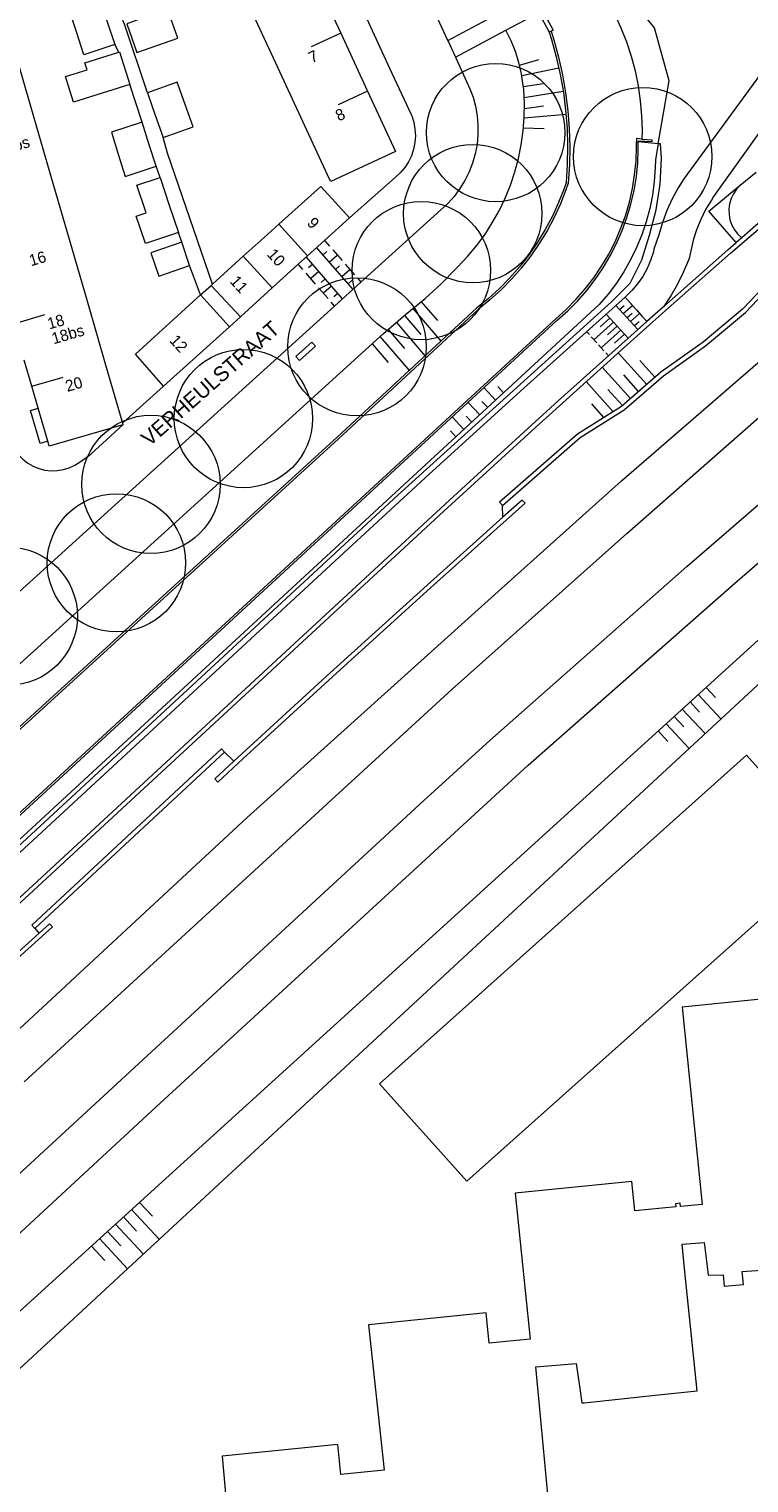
# Model space of a CAD drawing. Header units: metres. Extents: x 134994 to 136506, y 457393 to 459006.
# Tile 56 of 171: x 136080 to 136147, y 457466 to 457601. Entities that reach past the tile are written whole.
import ezdxf
from ezdxf.enums import TextEntityAlignment as Align

# ---------------------------------------------------------------- set-up
doc = ezdxf.new("R2010")
doc.units = ezdxf.units.M
for name, color, linetype, lineweight in [('B-WE-GR-BOOM-S', 250, 'Continuous', 13), ('B-WE-GW_TALUDLIJNEN', 251, 'Continuous', 5), ('B-WE-KG_BEBOUWING', 251, 'Continuous', 20), ('B-WE-KG_BEBOUWING TUSSENMUUR', 251, 'Continuous', 5), ('B-WE-KG_HUISNR', 251, 'Continuous', 5), ('B-WE-KG_ONDERGROND_REST', 251, 'Continuous', 5), ('B-WE-KG_STRAATNAAM', 251, 'Continuous', 5)]:
    doc.layers.add(name, color=color, linetype=linetype, lineweight=lineweight)
doc.styles.add('Styledgn000', font='dgn000.shx')

# ---------------------------------------------------------------- blocks, each defined once
blk = doc.blocks.new('SGR-BOOM_02')
blk.add_circle((0, 0), 6.4)

msp = doc.modelspace()

# ---------------------------------------------------------------- linework, layer by layer
at = {"layer": 'B-WE-GW_TALUDLIJNEN'}
for p, q in [((136125.74, 457597.63), (136127.53, 457598.15)), ((136125.95, 457596.68), (136129.37, 457597.39)), ((136126.1, 457595.66), (136127.91, 457595.93)), ((136126.16, 457594.64), (136129.78, 457595.22)), ((136126.18, 457593.64), (136127.95, 457593.89)), ((136126.16, 457592.76), (136130.04, 457593.1)), ((136126.07, 457591.85), (136128.02, 457591.78)), ((136115.89, 457575.1), (136118.49, 457572.07)), ((136116.64, 457575.75), (136118.14, 457574.01)), ((136114.37, 457573.8), (136117.02, 457570.71)), ((136115.13, 457574.45), (136116.62, 457572.71)), ((136112.85, 457572.5), (136115.55, 457569.35)), ((136113.61, 457573.15), (136115.1, 457571.41)), ((136112.09, 457571.85), (136113.58, 457570.11)), ((136137.51, 457568.1), (136134.87, 457571.02)), ((136136, 457566.78), (136133.38, 457569.69)), ((136138.26, 457568.75), (136136.86, 457570.31)), ((136134.4, 457565.57), (136131.89, 457568.35)), ((136136.75, 457567.44), (136135.38, 457568.97)), ((136123.52, 457566.64), (136122.45, 457567.79)), ((136124.26, 457567.31), (136123.72, 457567.89)), ((136135.25, 457566.13), (136133.89, 457567.63)), ((136122.06, 457565.28), (136120.98, 457566.43)), ((136122.79, 457565.96), (136122.26, 457566.52)), ((136133.54, 457565.03), (136132.41, 457566.29)), ((136120.59, 457563.92), (136119.51, 457565.08)), ((136121.32, 457564.6), (136120.8, 457565.16)), ((136119.85, 457563.24), (136119.34, 457563.79)), ((136142.99, 457540.05), (136143.85, 457539.13)), ((136141.52, 457538.71), (136142.39, 457537.77)), ((136142.26, 457539.38), (136144.35, 457537.13)), ((136140.04, 457537.36), (136140.92, 457536.41)), ((136140.77, 457538.03), (136142.89, 457535.77)), ((136138.56, 457536.02), (136139.46, 457535.04)), ((136139.3, 457536.69), (136141.42, 457534.41)), ((136089.84, 457491.72), (136092.39, 457488.97)), ((136090.58, 457492.39), (136091.78, 457491.1)), ((136088.36, 457490.37), (136090.93, 457487.61)), ((136089.1, 457491.04), (136090.31, 457489.73)), ((136086.88, 457489.03), (136089.46, 457486.25)), ((136087.62, 457489.7), (136088.85, 457488.37)), ((136086.14, 457488.35), (136087.38, 457487.01))]:
    msp.add_line(p, q, dxfattribs=at)
at = {"layer": 'B-WE-GW_TALUDLIJNEN', "flags": 128}
for points in [[(136138.56, 457590.37), (136139.56, 457596.18), (136138.21, 457601.09), (136134.98, 457605.06), (136133.13, 457605.05)], [(136039.74, 457506.1), (136113.16, 457572.82), (136115.18, 457574.56), (136117, 457576.05), (136118.48, 457577.4), (136119.86, 457578.81), (136120.04, 457578.98), (136120.92, 457579.92), (136121.75, 457580.91), (136122.51, 457581.95), (136123.21, 457583.04), (136123.84, 457584.17), (136124.4, 457585.33), (136124.89, 457586.53), (136125.3, 457587.76), (136125.63, 457589.01), (136125.89, 457590.27), (136126.07, 457591.55), (136126.17, 457592.84), (136126.18, 457594.13), (136126.12, 457595.42), (136126.08, 457595.76), (136125.92, 457596.83), (136125.67, 457597.88), (136125.35, 457598.9), (136124.95, 457599.9), (136124.48, 457600.87)], [(136138.56, 457590.37), (136138.31, 457588.91), (136138.29, 457588.13), (136138.2, 457586.87), (136138.03, 457585.61), (136137.78, 457584.37), (136137.45, 457583.14), (136137.04, 457581.94), (136136.56, 457580.77), (136136.01, 457579.63), (136135.38, 457578.52), (136134.69, 457577.46), (136133.93, 457576.45), (136133.11, 457575.48), (136049.78, 457498.58), (136039.98, 457488.88)], [(136146.14, 457586.52), (136145.81, 457586.15), (136145.52, 457585.74), (136145.3, 457585.29), (136145.16, 457584.81), (136145.09, 457584.31), (136145.11, 457583.81), (136145.2, 457583.32), (136145.37, 457582.84), (136145.61, 457582.41), (136145.92, 457582.01), (136146.29, 457581.67)]]:
    msp.add_lwpolyline(points, dxfattribs=at)
at = {"layer": 'B-WE-KG_BEBOUWING', "flags": 128}
for points in [[(136088.02, 457630.58), (136087.98, 457630.68), (136093.97, 457633.48), (136096.53, 457627.95), (136099.15, 457622.29), (136101.63, 457616.92), (136104.13, 457611.52), (136106.7, 457605.98), (136109.19, 457600.6), (136111.67, 457595.23), (136114.26, 457589.65), (136108.27, 457586.86), (136108.16, 457587.1), (136105.69, 457592.44), (136103.2, 457597.81), (136100.71, 457603.19), (136098.15, 457608.72), (136095.64, 457614.13), (136093.16, 457619.49), (136090.54, 457625.15), (136088.1, 457630.4)], [(136084.75, 457600.72), (136084.06, 457602.84), (136086.91, 457603.77), (136087.6, 457601.65), (136088.29, 457599.54), (136085.44, 457598.61)], [(136088.68, 457598.85), (136088.74, 457598.87), (136089.69, 457595.86), (136084.48, 457594.21), (136083.73, 457596.58), (136085.74, 457597.21), (136085.54, 457597.85)], [(136094.81, 457594.01), (136094.07, 457596.07), (136091.31, 457595.08), (136092.04, 457593.02), (136092.78, 457590.96), (136095.55, 457591.94)], [(136088.62, 457589.39), (136089.26, 457587.34), (136092.13, 457588.28), (136091.49, 457590.27), (136090.82, 457592.36), (136087.99, 457591.43)], [(136092.48, 457587.23), (136093.34, 457584.69), (136094.19, 457582.15), (136092.06, 457581.44), (136091.15, 457581.13), (136090.29, 457583.67), (136091.21, 457583.98), (136090.35, 457586.52)], [(136098.9, 457573.43), (136092.81, 457567.92), (136090.21, 457570.88), (136096.24, 457576.37), (136097.21, 457577.26), (136097.33, 457577.36), (136100.16, 457579.95), (136102.11, 457581.7), (136103.46, 457582.91), (136107.36, 457586.42), (136110.02, 457583.5), (136107.7, 457581.4), (136106.13, 457579.98), (136105.27, 457579.21), (136102.86, 457577.02), (136099.91, 457574.35)], [(136094.49, 457581.27), (136091.62, 457580.28), (136092.36, 457578.12), (136095.22, 457579.09)]]:
    msp.add_lwpolyline(points, close=True, dxfattribs=at)
for points in [[(136089.4, 457601.48), (136090.35, 457598.81), (136094.12, 457600.13), (136093.17, 457602.83), (136089.4, 457601.48)], [(136079.06, 457598.88), (136080.71, 457593.1), (136082.41, 457587.24), (136084.07, 457581.53), (136085.77, 457575.69), (136087.45, 457569.9), (136089.02, 457564.5), (136089.05, 457564.35), (136082.24, 457562.38), (136082.11, 457562.83), (136081.22, 457565.9), (136080.63, 457567.93), (136079.93, 457570.34)], [(136150.81, 457511.46), (136140.77, 457510.46), (136142.64, 457492.2), (136140.62, 457492), (136140.59, 457492.3), (136140.16, 457492.26), (136140.19, 457491.96), (136136.4, 457491.59), (136136.13, 457494.32), (136125.33, 457493.25), (136126.72, 457479.74), (136122.93, 457479.36), (136122.65, 457482.15), (136111.75, 457481.05), (136113.22, 457467.61), (136109.2, 457467.21), (136108.92, 457469.97), (136098.22, 457468.89), (136099.37, 457456.04)], [(136128.59, 457462.72), (136127.57, 457473.59), (136127.23, 457477.18), (136130.97, 457477.47), (136131.31, 457475.16), (136131.5, 457473.82), (136131.72, 457473.84), (136135.44, 457474.23), (136138.29, 457474.53), (136142.17, 457474.95), (136141, 457486.28), (136140.77, 457488.51), (136142.81, 457488.68), (136143.09, 457486.44), (136143.18, 457485.65), (136144.56, 457485.69), (136144.67, 457484.63), (136146.45, 457484.8), (136146.32, 457485.98), (136148.98, 457486.17)]]:
    msp.add_lwpolyline(points, dxfattribs=at)
at = {"layer": 'B-WE-KG_BEBOUWING'}
for points in [[(136098.9, 457573.43), (136096.24, 457576.37)], [(136099.91, 457574.35), (136097.21, 457577.26)]]:
    msp.add_lwpolyline(points, dxfattribs=at)
msp.add_lwpolyline([(136154.87, 457524.71), (136120.85, 457494.35), (136112.79, 457503.35), (136146.73, 457533.79)], close=True, dxfattribs=at)
at = {"layer": 'B-WE-KG_BEBOUWING TUSSENMUUR'}
for p, q in [((136109.19, 457600.6), (136106.47, 457599.33)), ((136111.67, 457595.23), (136108.95, 457593.96)), ((136106.13, 457579.98), (136103.46, 457582.91)), ((136102.86, 457577.02), (136100.18, 457579.96)), ((136078.96, 457573.71), (136081.84, 457574.55)), ((136080.63, 457567.93), (136083.51, 457568.76))]:
    msp.add_line(p, q, dxfattribs=at)
at = {"layer": 'B-WE-KG_ONDERGROND_REST'}
for p, q in [((136119.1, 457599.93), (136123.73, 457602.39)), ((136124.48, 457600.87), (136127.52, 457602.47)), ((136127.52, 457602.47), (136128.47, 457600.69)), ((136119.81, 457598.39), (136124.48, 457600.87)), ((136128.65, 457600.79), (136128.47, 457600.69)), ((136119.1, 457599.93), (136119.81, 457598.39)), ((136136.56, 457590.55), (136136.71, 457590.53)), ((136138.56, 457590.37), (136136.71, 457590.53)), ((136092.48, 457587.23), (136092.13, 457588.28)), ((136146.14, 457586.52), (136147.61, 457587.73)), ((136094.49, 457581.27), (136094.19, 457582.15)), ((136146.29, 457581.67), (136145.77, 457581.22)), ((136106.97, 457580.72), (136110.32, 457576.88)), ((136107.55, 457580.06), (136107.92, 457580.39)), ((136107.72, 457581.38), (136108.15, 457580.88)), ((136108.45, 457580.55), (136109.32, 457579.56)), ((136096.24, 457576.37), (136095.22, 457579.09)), ((136105.7, 457578.72), (136105.26, 457579.22)), ((136109.36, 457576.01), (136106.02, 457579.88)), ((136106.6, 457579.2), (136106.22, 457578.88)), ((136108.13, 457579.4), (136108.88, 457580.05)), ((136108.71, 457578.73), (136109.08, 457579.06)), ((136109.61, 457579.22), (136110.48, 457578.23)), ((136106.86, 457577.37), (136105.99, 457578.38)), ((136107.18, 457578.53), (136106.42, 457577.88)), ((136107.76, 457577.86), (136107.38, 457577.53)), ((136109.29, 457578.07), (136110.04, 457578.73)), ((136109.87, 457577.41), (136110.24, 457577.73)), ((136110.77, 457577.9), (136111.06, 457577.55)), ((136108.02, 457576.03), (136107.15, 457577.04)), ((136108.34, 457577.19), (136107.59, 457576.53)), ((136108.92, 457576.52), (136108.55, 457576.19)), ((136108.62, 457575.34), (136108.31, 457575.69)), ((136134.65, 457575.41), (136136.67, 457573.16)), ((136134.99, 457575.03), (136135.41, 457575.41)), ((136135.33, 457574.66), (136136.17, 457575.41)), ((136135.5, 457576.16), (136135.75, 457575.88)), ((136137.51, 457573.92), (136135.5, 457576.16)), ((136135.92, 457575.69), (136136.42, 457575.13)), ((136136.59, 457574.95), (136137.09, 457574.39)), ((136139.04, 457575.28), (136137.51, 457573.92)), ((136134.43, 457573.86), (136132.61, 457572.23)), ((136134.09, 457574.23), (136133.18, 457573.42)), ((136135.77, 457572.36), (136133.75, 457574.6)), ((136135.72, 457574.32), (136136.14, 457574.7)), ((136136, 457573.91), (136136.84, 457574.67)), ((136136.37, 457573.55), (136136.79, 457573.93)), ((136137.26, 457574.2), (136137.51, 457573.92)), ((136132.2, 457572.7), (136131.94, 457572.98)), ((136132.87, 457571.95), (136132.36, 457572.51)), ((136135.1, 457573.11), (136133.29, 457571.48)), ((136134.76, 457573.48), (136133.86, 457572.67)), ((136135.43, 457572.73), (136134.53, 457571.92)), ((136133.54, 457571.2), (136133.04, 457571.76)), ((136133.96, 457570.73), (136133.71, 457571.01)), ((136089.02, 457564.5), (136092.81, 457567.92)), ((136118.46, 457556.65), (136001.23, 457448.23)), ((136124.2, 457555.8), (136124.15, 457556.88)), ((136080.92, 457517.76), (136098.45, 457534.06)), ((136098.45, 457534.06), (136099.31, 457533.21)), ((136081.29, 457517.29), (136080.92, 457517.76))]:
    msp.add_line(p, q, dxfattribs=at)
at = {"layer": 'B-WE-KG_ONDERGROND_REST', "flags": 128}
for points in [[(136180.7, 457634.36), (136179.21, 457633.11), (136177.76, 457631.78), (136176.36, 457630.39), (136175.01, 457628.95), (136173.73, 457627.46), (136172.51, 457625.91), (136171.35, 457624.32), (136170.26, 457622.68), (136143.69, 457585.47), (136143.48, 457585.16), (136142.95, 457584.28), (136142.49, 457583.36), (136142.11, 457582.41), (136141.8, 457581.43), (136141.41, 457579.74), (136141.35, 457579.58), (136140.88, 457578.45), (136140.33, 457577.36), (136139.72, 457576.3), (136139.04, 457575.28)], [(136201.91, 457620.7), (136190.61, 457611.77), (136186.61, 457609.14), (136179.16, 457603.09), (136175.79, 457599.66), (136169.45, 457594.49), (136163.15, 457589.27), (136160.97, 457587.43), (136157.02, 457584.75), (136149.68, 457578.55), (136146.37, 457575.05), (136142.71, 457571.99), (136138.8, 457569.22), (136135.17, 457566.06), (136131.1, 457563.5), (136123.89, 457557.18), (136124.15, 457556.88)], [(136124.15, 457556.88), (136131.34, 457563.18), (136135.41, 457565.74), (136139.04, 457568.9), (136142.95, 457571.67), (136146.65, 457574.75), (136149.96, 457578.25), (136157.26, 457584.43), (136161.23, 457587.13), (136164, 457589.46), (136170.01, 457594.44), (136176.07, 457599.36), (136179.42, 457602.79), (136186.85, 457608.82), (136190.85, 457611.45), (136202.15, 457620.38), (136201.91, 457620.7)], [(136079.93, 457503.55), (136119.5, 457539.89), (136135.66, 457554.29), (136148.93, 457565.95), (136162.14, 457577.23), (136175.19, 457588.08), (136189.35, 457599.59), (136206.66, 457613.39)], [(136119.1, 457599.93), (136114.83, 457609.24)], [(136133.95, 457605.89), (136140.08, 457608.99), (136154.33, 457605.48), (136140.92, 457587.11), (136140.41, 457586.3), (136139.85, 457585.26), (136139.36, 457584.18), (136138.95, 457583.08), (136138.61, 457581.95), (136138.17, 457580.6), (136138.11, 457580.35), (136137.86, 457579.57), (136137.53, 457578.81), (136137.13, 457578.09), (136136.66, 457577.41), (136136.13, 457576.78), (136135.54, 457576.2), (136135.5, 457576.16)], [(136018.03, 457438.11), (136028.57, 457448.06), (136116.84, 457529.56), (136123.03, 457535.18), (136141.21, 457551.25), (136159.73, 457567.28), (136171.1, 457576.88), (136185.62, 457588.78), (136207.74, 457606.57)], [(136109.46, 457606.66), (136113.72, 457597.36), (136115.7, 457593.07), (136115.76, 457592.95), (136115.95, 457592.35), (136116.06, 457591.73), (136116.1, 457591.1), (136116.05, 457590.47), (136115.93, 457589.85), (136115.73, 457589.26), (136115.45, 457588.69), (136115.11, 457588.16), (136114.7, 457587.68), (136114.23, 457587.25), (136110.02, 457583.5)], [(136000, 457415.89), (136092.12, 457501.22), (136126.53, 457532.85), (136145.4, 457549.48), (136163.79, 457565.39), (136178.56, 457577.8), (136192.71, 457589.41), (136212.18, 457604.96)], [(136133.87, 457603.63), (136134.52, 457602.39), (136135.11, 457601.11), (136135.62, 457599.81), (136136.06, 457598.47), (136136.42, 457597.11), (136136.7, 457595.74), (136136.9, 457594.35), (136137.02, 457592.95), (136137.07, 457591.55), (136137.06, 457590.8)], [(136091.31, 457595.08), (136089.19, 457601.42), (136088.85, 457602.24)], [(136127.89, 457602.65), (136128.84, 457600.89), (136128.65, 457600.79)], [(136128.65, 457600.79), (136128.9, 457599.99), (136129.34, 457598.38), (136129.71, 457596.74), (136130, 457595.09), (136130.21, 457593.42), (136130.33, 457591.75), (136130.38, 457590.08), (136130.35, 457588.4), (136130.24, 457586.73), (136130.03, 457586.11), (136129.52, 457584.82), (136128.94, 457583.55), (136128.28, 457582.32), (136127.56, 457581.13), (136126.77, 457579.98), (136125.91, 457578.89), (136125, 457577.84), (136124.02, 457576.84), (136122.99, 457575.91), (136121.9, 457575.03), (136109, 457563.07), (136066.93, 457524.71), (136036.92, 457497)], [(136037.28, 457469.5), (136060.86, 457491.19), (136077.77, 457506.85), (136100.54, 457528.02), (136123.77, 457548.92), (136135.16, 457559.16), (136154.18, 457575.65), (136163.23, 457583.19), (136185.84, 457601.77)], [(136128.47, 457600.69), (136128.68, 457600.02), (136129.13, 457598.41), (136129.5, 457596.78), (136129.79, 457595.13), (136130, 457593.47), (136130.13, 457591.8), (136130.18, 457590.13), (136130.15, 457588.46), (136130.05, 457586.79), (136130.04, 457586.75), (136129.86, 457586.22), (136129.35, 457584.93), (136128.77, 457583.67), (136128.12, 457582.44), (136127.4, 457581.26), (136126.62, 457580.11), (136125.77, 457579.02), (136124.85, 457577.97), (136123.88, 457576.98), (136122.85, 457576.05), (136121.77, 457575.18), (136108.87, 457563.21), (136066.8, 457524.85)], [(136088.68, 457598.85), (136088.29, 457599.54)], [(136119.81, 457598.39), (136121.15, 457595.46), (136121.43, 457594.69), (136121.66, 457593.83), (136121.81, 457592.96), (136121.89, 457592.08), (136121.88, 457591.19), (136121.8, 457590.31), (136121.63, 457589.44), (136121.39, 457588.58), (136121.07, 457587.76), (136120.68, 457586.96), (136120.21, 457586.21), (136119.68, 457585.49), (136119.1, 457584.83), (136111.06, 457577.55)], [(136090.82, 457592.36), (136089.69, 457595.86)], [(136037.81, 457490.03), (136129.08, 457574.17), (136130.04, 457575.03), (136130.95, 457575.95), (136131.81, 457576.93), (136132.6, 457577.96), (136133.32, 457579.03), (136133.98, 457580.14), (136134.57, 457581.3), (136135.08, 457582.49), (136135.52, 457583.7), (136135.89, 457584.95), (136136.17, 457586.21), (136136.38, 457587.49), (136136.51, 457588.78), (136136.56, 457590.07), (136136.56, 457590.55)], [(136037.84, 457489.79), (136129.22, 457574.03), (136130.19, 457574.89), (136131.1, 457575.81), (136131.95, 457576.78), (136132.74, 457577.81), (136133.47, 457578.88), (136134.12, 457579.99), (136134.71, 457581.14), (136135.23, 457582.33), (136135.67, 457583.55), (136136.04, 457584.79), (136136.33, 457586.05), (136136.54, 457587.33), (136136.67, 457588.61), (136136.72, 457589.91), (136136.71, 457590.53)], [(136039.98, 457488.88), (136114.51, 457557.86), (136134.24, 457575.75), (136135.96, 457577.45), (136137.06, 457579.62), (136137.76, 457581.92), (136138.36, 457584.26), (136138.74, 457586.64), (136138.86, 457589.03), (136138.78, 457590.35), (136138.56, 457590.37)], [(136097.33, 457577.36), (136093.17, 457589.48), (136092.78, 457590.96)], [(136137.06, 457590.8), (136136.55, 457590.84), (136136.56, 457590.55)], [(136137.06, 457590.8), (136137.98, 457590.74), (136137.96, 457590.54), (136136.71, 457590.62), (136136.71, 457590.53)], [(136145.77, 457581.22), (136143.23, 457584.14), (136146.14, 457586.52)], [(136139.24, 457574.93), (136145.25, 457580.25), (136147.8, 457582.43), (136148.29, 457581.9), (136148.59, 457582.18), (136147.82, 457582.99), (136146.29, 457581.67)], [(136139.04, 457575.28), (136144.99, 457580.55), (136145.77, 457581.22)], [(136111.06, 457577.55), (136108.62, 457575.34)], [(136135.5, 457576.16), (136132.2, 457573.21), (136126.14, 457567.76), (136117.38, 457559.78), (136108.67, 457551.75), (136038.83, 457487.12), (136037.76, 457487.34)], [(136108.62, 457575.34), (136065.99, 457536.71)], [(136118.74, 457556.35), (136126.89, 457563.82), (136135.1, 457571.23), (136139.24, 457574.93)], [(136137.51, 457573.92), (136129.32, 457566.57), (136121.13, 457559.1), (136118.46, 457556.65)], [(136105.38, 457570.31), (136106.85, 457571.63), (136106.52, 457572), (136105.05, 457570.68), (136105.38, 457570.31)], [(136082.11, 457562.83), (136081.39, 457562.62), (136080.5, 457565.69), (136081.22, 457565.9)], [(136077.86, 457565.43), (136078.77, 457562.6), (136078.78, 457562.56), (136079.05, 457562.05), (136079.39, 457561.59), (136079.79, 457561.17), (136080.24, 457560.81), (136080.74, 457560.52), (136081.27, 457560.3), (136081.83, 457560.16), (136082.4, 457560.1), (136082.97, 457560.11), (136083.54, 457560.21), (136084.09, 457560.38), (136084.61, 457560.63), (136085.09, 457560.94), (136086.09, 457561.63), (136089.05, 457564.35)], [(136118.74, 457556.35), (136001.65, 457448.07), (136001.58, 457448.05), (136001.49, 457447.95), (136001.3, 457447.66), (136001.17, 457447.33), (136001.13, 457446.99), (136001.16, 457446.64), (136001.27, 457446.31), (136001.46, 457446.02), (136001.49, 457445.98), (136003.86, 457443.43)], [(136161.73, 457556.95), (136154.02, 457550.03), (136147.81, 457544.43), (136040.89, 457447.21), (136022.96, 457431.3)], [(136099.31, 457533.21), (136097.54, 457531.58), (136097.82, 457531.28), (136100.14, 457533.43), (136108.79, 457541.38), (136117.49, 457549.26), (136126.25, 457557.09), (136125.99, 457557.39), (136124.2, 457555.8)], [(136099.31, 457533.21), (136108.22, 457541.4), (136117.18, 457549.52), (136124.2, 457555.8)], [(136153.6, 457545.7), (136075.23, 457473.06), (136050.68, 457449.84)], [(136098.45, 457534.06), (136098.18, 457534.37), (136080.63, 457518.05), (136080.91, 457517.75), (136080.92, 457517.76)], [(136043.76, 457481.94), (136040.34, 457478.77), (136040.62, 457478.47), (136075.79, 457511.11), (136078.98, 457514.68), (136082.53, 457517.88), (136082.27, 457518.18), (136081.29, 457517.29)], [(136043.76, 457481.94), (136075.51, 457511.39), (136078.7, 457514.96), (136081.29, 457517.29)]]:
    msp.add_lwpolyline(points, dxfattribs=at)

# ---------------------------------------------------------------- block references
at = {"layer": 'B-WE-GR-BOOM-S'}
for p in [(136123.53, 457591.4), (136137.13, 457589.18), (136121.41, 457583.9), (136116.65, 457578.63), (136110.7, 457571.57), (136100.2, 457564.93), (136091.64, 457558.84), (136088.45, 457551.58), (136078.44, 457546.64)]:
    msp.add_blockref('SGR-BOOM_02', p, dxfattribs=at)

# ---------------------------------------------------------------- texts
at = {"layer": 'B-WE-KG_HUISNR', "style": 'Styledgn000'}
for s, height, rotation, p in [('7', 1.05, 24.8514, (136107.01, 457598.6)), ('8', 1.05, 24.8514, (136109.5, 457593.23)), ('9', 1.05, 312.2899, (136106.92, 457582.75)), ('10', 1.054, 312.2489, (136103.76, 457579.27)), ('11', 1.054, 312.2489, (136100.32, 457576.78)), ('12', 1.054, 312.2899, (136094.74, 457571.3))]:
    msp.add_text(s, height=height, rotation=rotation, dxfattribs=at).set_placement(p, align=Align.MIDDLE_RIGHT)
for s, p in [('12bs', (136077.45, 457589.74)), ('16', (136080.4, 457579.53)), ('18', (136082.09, 457573.68)), ('18bs', (136082.49, 457572.31)), ('20', (136083.76, 457567.9))]:
    msp.add_text(s, height=1.054, rotation=16.1603, dxfattribs=at).set_placement(p, align=Align.MIDDLE_LEFT)
at = {"layer": 'B-WE-KG_STRAATNAAM', "style": 'Styledgn000'}
msp.add_text('VERHEULSTRAAT', height=1.4, rotation=41.3895, dxfattribs=at).set_placement((136091.5, 457562.3))

doc.saveas('drawing.dxf')
